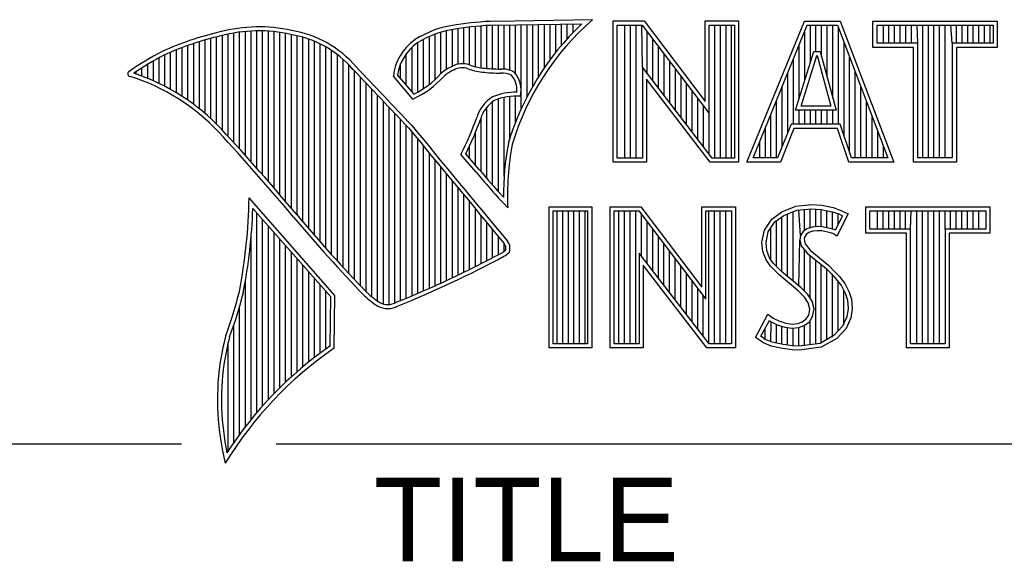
# Model space of a CAD drawing. Header units: inches. Extents: x 0 to 34, y 0 to 22.
# Tile 28 of 69: x 28.417 to 29.593, y 2.24 to 2.887. Entities that reach past the tile are written whole.
import ezdxf

# ---------------------------------------------------------------- set-up
doc = ezdxf.new("R2010")
doc.units = ezdxf.units.IN
doc.header["$LTSCALE"] = 1.87
doc.header["$MEASUREMENT"] = 0
doc.layers.get('0').update_dxf_attribs({"linetype": 'CONTINUOUS'})
doc.styles.add('TEXTSTYLE_2', font='txt')

msp = doc.modelspace()

# ---------------------------------------------------------------- linework, layer by layer
at = {"color": 2, "linetype": 'CONTINUOUS'}
for p, q in [((28.9844, 2.885), (29.1009, 2.8868)), ((28.9845, 2.8802), (29.0882, 2.8817)), ((28.9953, 2.8276), (28.9953, 2.8803)), ((29.0022, 2.8263), (29.0022, 2.8804)), ((29.0091, 2.822), (29.0091, 2.8805)), ((29.0159, 2.7805), (29.0159, 2.8806)), ((29.0228, 2.7947), (29.0228, 2.8807)), ((29.0297, 2.8073), (29.0297, 2.8808)), ((29.0365, 2.8188), (29.0365, 2.881)), ((29.0434, 2.8293), (29.0434, 2.8811)), ((29.0502, 2.8389), (29.0502, 2.8812)), ((29.0571, 2.8479), (29.0571, 2.8813)), ((29.064, 2.8562), (29.064, 2.8814)), ((29.0708, 2.8641), (29.0708, 2.8815)), ((29.0777, 2.8714), (29.0777, 2.8816)), ((29.1256, 2.8852), (29.1624, 2.8852)), ((29.1256, 2.7166), (29.1256, 2.8852)), ((29.1305, 2.8804), (29.16, 2.8804)), ((29.1305, 2.7215), (29.1305, 2.8804)), ((29.1395, 2.7215), (29.1395, 2.8804)), ((29.1462, 2.7215), (29.1462, 2.8804)), ((29.1529, 2.7215), (29.1529, 2.8804)), ((29.1604, 2.8299), (29.1596, 2.8804)), ((29.16, 2.8804), (29.2402, 2.7746)), ((29.1624, 2.8852), (29.2354, 2.7891)), ((29.2354, 2.8852), (29.2754, 2.8852)), ((29.2354, 2.7891), (29.2354, 2.8852)), ((29.2402, 2.8804), (29.2705, 2.8804)), ((29.2402, 2.7746), (29.2402, 2.8804)), ((29.2469, 2.7215), (29.2469, 2.8804)), ((29.2536, 2.7215), (29.2536, 2.8804)), ((29.2603, 2.7215), (29.2603, 2.8804)), ((29.267, 2.7215), (29.267, 2.8804)), ((29.2705, 2.8804), (29.2705, 2.7215)), ((29.2754, 2.8852), (29.2754, 2.7166)), ((29.2853, 2.7167), (29.3541, 2.8851)), ((29.3541, 2.8851), (29.3967, 2.8851)), ((29.3967, 2.8851), (29.4606, 2.7167)), ((29.4357, 2.8851), (29.584, 2.8851)), ((29.4357, 2.8537), (29.4357, 2.8851)), ((29.584, 2.8851), (29.584, 2.8537)), ((28.6659, 2.7474), (28.6659, 2.8695)), ((28.6727, 2.7398), (28.6727, 2.8708)), ((28.6796, 2.7323), (28.6796, 2.8719)), ((28.6865, 2.7247), (28.6865, 2.8727)), ((28.6933, 2.717), (28.6933, 2.8732)), ((28.7002, 2.7092), (28.7002, 2.8734)), ((28.707, 2.7014), (28.707, 2.8733)), ((28.7139, 2.6936), (28.7139, 2.873)), ((28.7208, 2.6856), (28.7208, 2.8724)), ((28.7276, 2.6776), (28.7276, 2.8716)), ((28.7345, 2.6696), (28.7345, 2.8704)), ((28.7414, 2.6615), (28.7414, 2.869)), ((28.913, 2.8153), (28.913, 2.8696)), ((28.9198, 2.8223), (28.9198, 2.8719)), ((28.9267, 2.8275), (28.9267, 2.8737)), ((28.9336, 2.8311), (28.9336, 2.875)), ((28.9404, 2.8335), (28.9404, 2.8759)), ((28.9473, 2.834), (28.9473, 2.8769)), ((28.9542, 2.8327), (28.9542, 2.8778)), ((28.961, 2.8306), (28.961, 2.8785)), ((28.9679, 2.8292), (28.9679, 2.8791)), ((28.9747, 2.8285), (28.9747, 2.8796)), ((28.9816, 2.828), (28.9816, 2.88)), ((28.9885, 2.8278), (28.9885, 2.8802)), ((29.1663, 2.8222), (29.1663, 2.872)), ((29.2926, 2.7216), (29.3574, 2.8802)), ((29.3543, 2.8139), (29.3543, 2.8725)), ((29.3574, 2.8802), (29.3933, 2.8802)), ((29.361, 2.8356), (29.361, 2.8802)), ((29.3677, 2.8486), (29.3677, 2.8802)), ((29.3744, 2.8428), (29.3744, 2.8802)), ((29.3811, 2.8181), (29.3811, 2.8802)), ((29.3878, 2.7935), (29.3878, 2.8802)), ((29.3933, 2.8802), (29.4535, 2.7216)), ((29.3945, 2.7618), (29.3945, 2.877)), ((29.4406, 2.8802), (29.5791, 2.8802)), ((29.4406, 2.8586), (29.4406, 2.8802)), ((29.4482, 2.8586), (29.4482, 2.8802)), ((29.4549, 2.8586), (29.4549, 2.8802)), ((29.4616, 2.8586), (29.4616, 2.8802)), ((29.4684, 2.8586), (29.4684, 2.8802)), ((29.4751, 2.8586), (29.4751, 2.8802)), ((29.4818, 2.8586), (29.4818, 2.8802)), ((29.4892, 2.8586), (29.4885, 2.8802)), ((29.4952, 2.7216), (29.4952, 2.8802)), ((29.5019, 2.7216), (29.5019, 2.8802)), ((29.5086, 2.7216), (29.5086, 2.8802)), ((29.5153, 2.7216), (29.5153, 2.8802)), ((29.522, 2.7216), (29.522, 2.8802)), ((29.5305, 2.8586), (29.5288, 2.8802)), ((29.5355, 2.8586), (29.5355, 2.8802)), ((29.5422, 2.8586), (29.5422, 2.8802)), ((29.5489, 2.8586), (29.5489, 2.8802)), ((29.5556, 2.8586), (29.5556, 2.8802)), ((29.5623, 2.8586), (29.5623, 2.8802)), ((29.569, 2.8586), (29.569, 2.8802)), ((29.5757, 2.8586), (29.5757, 2.8802)), ((29.5791, 2.8802), (29.5791, 2.8586)), ((28.6247, 2.7856), (28.6247, 2.8584)), ((28.6315, 2.7803), (28.6315, 2.8606)), ((28.6384, 2.7747), (28.6384, 2.8626)), ((28.6453, 2.7685), (28.6453, 2.8645)), ((28.6521, 2.762), (28.6521, 2.8662)), ((28.659, 2.7548), (28.659, 2.8679)), ((28.7482, 2.6533), (28.7482, 2.8677)), ((28.7551, 2.6452), (28.7551, 2.8659)), ((28.762, 2.6372), (28.762, 2.8638)), ((28.7688, 2.6293), (28.7688, 2.8611)), ((28.7757, 2.6214), (28.7757, 2.858)), ((28.8924, 2.8003), (28.8924, 2.8594)), ((28.8992, 2.8044), (28.8992, 2.8634)), ((28.9061, 2.8094), (28.9061, 2.8668)), ((29.173, 2.8135), (29.173, 2.8632)), ((29.4012, 2.7485), (29.4012, 2.8593)), ((29.4892, 2.8586), (29.4406, 2.8586)), ((29.4892, 2.7216), (29.4892, 2.8586)), ((29.5791, 2.8586), (29.5305, 2.8586)), ((29.5305, 2.8586), (29.5305, 2.7216)), ((28.5972, 2.8034), (28.5972, 2.8479)), ((28.6041, 2.7994), (28.6041, 2.8508)), ((28.6109, 2.7952), (28.6109, 2.8535)), ((28.6178, 2.7906), (28.6178, 2.856)), ((28.7826, 2.6137), (28.7826, 2.8543)), ((28.7894, 2.606), (28.7894, 2.8501)), ((28.7963, 2.5985), (28.7963, 2.8451)), ((28.8786, 2.8086), (28.8786, 2.8464)), ((28.8855, 2.8005), (28.8855, 2.854)), ((29.1798, 2.8048), (29.1798, 2.8543)), ((29.1865, 2.7961), (29.1865, 2.8455)), ((29.3434, 2.7787), (29.365, 2.8486)), ((29.3475, 2.7921), (29.3475, 2.8561)), ((29.365, 2.8486), (29.3728, 2.8486)), ((29.3728, 2.8486), (29.3918, 2.7787)), ((29.4843, 2.8537), (29.4357, 2.8537)), ((29.4843, 2.7167), (29.4843, 2.8537)), ((29.584, 2.8537), (29.5354, 2.8537)), ((29.5354, 2.8537), (29.5354, 2.7167)), ((28.5698, 2.8166), (28.5698, 2.8333)), ((28.5766, 2.8137), (28.5766, 2.8374)), ((28.5835, 2.8105), (28.5835, 2.8412)), ((28.5904, 2.8071), (28.5904, 2.8449)), ((28.8031, 2.591), (28.8031, 2.8394)), ((28.8718, 2.8167), (28.8718, 2.8343)), ((29.1932, 2.7873), (29.1932, 2.8367)), ((29.3408, 2.7618), (29.3408, 2.8396)), ((29.35, 2.7836), (29.3686, 2.8438)), ((29.3686, 2.8438), (29.3691, 2.8438)), ((29.3691, 2.8438), (29.3854, 2.7836)), ((29.4079, 2.7286), (29.4079, 2.8416)), ((28.556, 2.8217), (28.556, 2.8246)), ((28.5629, 2.8193), (28.5629, 2.8291)), ((28.81, 2.5836), (28.81, 2.8328)), ((28.8169, 2.5762), (28.8169, 2.8253)), ((29.2438, 2.7215), (29.1604, 2.8299)), ((29.1604, 2.8299), (29.1604, 2.7215)), ((29.1999, 2.7786), (29.1999, 2.8278)), ((29.3341, 2.752), (29.3341, 2.8232)), ((29.4147, 2.7216), (29.4147, 2.8239)), ((28.8237, 2.569), (28.8237, 2.8181)), ((28.8306, 2.5618), (28.8306, 2.8109)), ((28.8865, 2.792), (28.8631, 2.8194)), ((28.8878, 2.7979), (28.8682, 2.8209)), ((29.2414, 2.7166), (29.1653, 2.8156)), ((29.1653, 2.8156), (29.1653, 2.7166)), ((29.2066, 2.7699), (29.2066, 2.819)), ((29.2133, 2.7612), (29.2133, 2.8101)), ((28.8375, 2.5556), (28.8375, 2.8037)), ((29.22, 2.7525), (29.22, 2.8013)), ((29.3274, 2.7353), (29.3274, 2.8068)), ((29.4214, 2.7216), (29.4214, 2.8063)), ((28.8443, 2.5505), (28.8443, 2.7965)), ((28.8512, 2.5472), (28.8512, 2.7893)), ((28.9816, 2.689), (28.9816, 2.7889)), ((28.9885, 2.6813), (28.9885, 2.7921)), ((28.9953, 2.6998), (28.9953, 2.7939)), ((29.0022, 2.7448), (29.0022, 2.795)), ((29.0091, 2.7642), (29.0091, 2.7954)), ((29.2267, 2.7437), (29.2267, 2.7924)), ((29.3207, 2.7216), (29.3207, 2.7904)), ((29.4281, 2.7216), (29.4281, 2.7886)), ((28.8581, 2.5466), (28.8581, 2.782)), ((28.8649, 2.5483), (28.8649, 2.7748)), ((28.9747, 2.697), (28.9747, 2.7823)), ((29.2334, 2.735), (29.2334, 2.7836)), ((29.2402, 2.7263), (29.2402, 2.7746)), ((29.3918, 2.7787), (29.3434, 2.7787)), ((29.3475, 2.7618), (29.3475, 2.7787)), ((29.3854, 2.7836), (29.35, 2.7836)), ((29.3543, 2.7618), (29.3543, 2.7787)), ((29.361, 2.7618), (29.361, 2.7787)), ((29.3677, 2.7618), (29.3677, 2.7787)), ((29.3744, 2.7618), (29.3744, 2.7787)), ((29.3811, 2.7618), (29.3811, 2.7787)), ((29.3878, 2.7618), (29.3878, 2.7787)), ((28.8718, 2.5513), (28.8718, 2.7675)), ((28.9679, 2.7053), (28.9679, 2.7699)), ((29.314, 2.7216), (29.314, 2.774)), ((29.4348, 2.7216), (29.4348, 2.7709)), ((28.8786, 2.5541), (28.8786, 2.7602)), ((28.8855, 2.557), (28.8855, 2.7523)), ((28.961, 2.7133), (28.961, 2.7519)), ((29.3073, 2.7216), (29.3073, 2.7575)), ((29.3381, 2.7618), (29.3219, 2.7216)), ((29.3414, 2.7569), (29.3252, 2.7167)), ((29.3968, 2.7618), (29.3381, 2.7618)), ((29.3933, 2.7569), (29.3414, 2.7569)), ((29.4068, 2.7167), (29.3933, 2.7569)), ((29.4103, 2.7216), (29.3968, 2.7618)), ((29.4415, 2.7216), (29.4415, 2.7532)), ((28.8924, 2.5599), (28.8924, 2.744)), ((29.3006, 2.7216), (29.3006, 2.7411)), ((28.8992, 2.5628), (28.8992, 2.7357)), ((28.9542, 2.7212), (28.9542, 2.7362)), ((29.4482, 2.7216), (29.4482, 2.7355)), ((28.9061, 2.5659), (28.9061, 2.7274)), ((28.913, 2.5689), (28.913, 2.7191)), ((28.962, 2.7048), (28.9438, 2.7257)), ((28.9657, 2.7079), (28.9496, 2.7264)), ((29.1653, 2.7166), (29.1256, 2.7166)), ((29.1604, 2.7215), (29.1305, 2.7215)), ((29.2754, 2.7166), (29.2414, 2.7166)), ((29.2705, 2.7215), (29.2438, 2.7215)), ((29.3252, 2.7167), (29.2853, 2.7167)), ((29.3219, 2.7216), (29.2926, 2.7216)), ((29.4606, 2.7167), (29.4068, 2.7167)), ((29.4535, 2.7216), (29.4103, 2.7216)), ((29.5354, 2.7167), (29.4843, 2.7167)), ((29.5305, 2.7216), (29.4892, 2.7216)), ((28.9198, 2.5721), (28.9198, 2.7107)), ((28.9267, 2.5752), (28.9267, 2.7024)), ((28.9336, 2.5784), (28.9336, 2.6941)), ((28.9404, 2.5817), (28.9404, 2.6858)), ((28.7934, 2.5573), (28.6909, 2.6738)), ((28.9473, 2.585), (28.9473, 2.6775)), ((28.9542, 2.5884), (28.9542, 2.6692)), ((28.7886, 2.5555), (28.6954, 2.6613)), ((28.961, 2.5918), (28.961, 2.6609)), ((28.9997, 2.6619), (28.9953, 2.6667)), ((29.0492, 2.6631), (29.1, 2.6631)), ((29.0492, 2.4947), (29.0492, 2.6631)), ((29.0541, 2.6583), (29.0951, 2.6583)), ((29.0541, 2.4996), (29.0541, 2.6583)), ((29.0587, 2.4996), (29.0587, 2.6583)), ((29.0654, 2.4996), (29.0654, 2.6583)), ((29.0721, 2.4996), (29.0721, 2.6583)), ((29.0788, 2.4996), (29.0788, 2.6583)), ((29.0855, 2.4996), (29.0855, 2.6583)), ((29.0922, 2.4996), (29.0922, 2.6583)), ((29.0951, 2.6583), (29.0951, 2.4996)), ((29.1, 2.6631), (29.1, 2.4947)), ((29.1218, 2.6633), (29.1586, 2.6633)), ((29.1218, 2.4947), (29.1218, 2.6633)), ((29.1267, 2.6584), (29.1562, 2.6584)), ((29.1267, 2.4996), (29.1267, 2.6584)), ((29.1325, 2.4996), (29.1325, 2.6584)), ((29.1392, 2.4996), (29.1392, 2.6584)), ((29.1459, 2.4996), (29.1459, 2.6584)), ((29.1526, 2.4996), (29.1526, 2.6584)), ((29.1562, 2.6584), (29.2364, 2.5527)), ((29.1586, 2.6633), (29.2315, 2.5672)), ((29.2315, 2.6633), (29.2716, 2.6633)), ((29.2315, 2.5672), (29.2315, 2.6633)), ((29.2364, 2.6584), (29.2667, 2.6584)), ((29.2364, 2.5527), (29.2364, 2.6584)), ((29.2399, 2.4996), (29.2399, 2.6584)), ((29.2466, 2.4996), (29.2466, 2.6584)), ((29.2533, 2.4996), (29.2533, 2.6584)), ((29.26, 2.4996), (29.26, 2.6584)), ((29.2667, 2.6584), (29.2667, 2.4996)), ((29.2716, 2.6633), (29.2716, 2.4947)), ((29.315, 2.6485), (29.3269, 2.6572)), ((29.3269, 2.6572), (29.3437, 2.6639)), ((29.3293, 2.6529), (29.3449, 2.6591)), ((29.3406, 2.5743), (29.3406, 2.6574)), ((29.3437, 2.6639), (29.3623, 2.6659)), ((29.3449, 2.6591), (29.3624, 2.661)), ((29.3491, 2.6288), (29.3473, 2.6594)), ((29.354, 2.635), (29.354, 2.6601)), ((29.3607, 2.6382), (29.3607, 2.6608)), ((29.3623, 2.6659), (29.3747, 2.665)), ((29.3624, 2.661), (29.374, 2.6602)), ((29.3674, 2.6394), (29.3674, 2.6607)), ((29.374, 2.6602), (29.387, 2.6574)), ((29.3741, 2.6393), (29.3741, 2.6602)), ((29.3747, 2.665), (29.3883, 2.6622)), ((29.3808, 2.6381), (29.3808, 2.6588)), ((29.387, 2.6574), (29.3949, 2.6547)), ((29.3875, 2.6364), (29.3875, 2.6573)), ((29.3883, 2.6622), (29.3967, 2.6593)), ((29.3967, 2.6593), (29.406, 2.6549)), ((29.4272, 2.6631), (29.5755, 2.6631)), ((29.4272, 2.6317), (29.4272, 2.6631)), ((29.432, 2.6583), (29.5706, 2.6583)), ((29.432, 2.6366), (29.432, 2.6583)), ((29.4412, 2.6366), (29.4412, 2.6583)), ((29.4479, 2.6366), (29.4479, 2.6583)), ((29.4547, 2.6366), (29.4547, 2.6583)), ((29.4614, 2.6366), (29.4614, 2.6583)), ((29.4681, 2.6366), (29.4681, 2.6583)), ((29.4748, 2.6366), (29.4748, 2.6583)), ((29.4807, 2.6366), (29.4815, 2.6583)), ((29.4882, 2.4996), (29.4882, 2.6583)), ((29.4949, 2.4996), (29.4949, 2.6583)), ((29.5016, 2.4996), (29.5016, 2.6583)), ((29.5083, 2.4996), (29.5083, 2.6583)), ((29.5151, 2.4996), (29.5151, 2.6583)), ((29.522, 2.6366), (29.5218, 2.6583)), ((29.5285, 2.6366), (29.5285, 2.6583)), ((29.5352, 2.6366), (29.5352, 2.6583)), ((29.5419, 2.6366), (29.5419, 2.6583)), ((29.5486, 2.6366), (29.5486, 2.6583)), ((29.5553, 2.6366), (29.5553, 2.6583)), ((29.562, 2.6366), (29.562, 2.6583)), ((29.5706, 2.6583), (29.5706, 2.6366)), ((29.5755, 2.6631), (29.5755, 2.6317)), ((28.7002, 2.4174), (28.7002, 2.6559)), ((28.707, 2.4253), (28.707, 2.6481)), ((28.9679, 2.5953), (28.9679, 2.6526)), ((29.1593, 2.6044), (29.1593, 2.6543)), ((29.1661, 2.5957), (29.1661, 2.6454)), ((29.3061, 2.6352), (29.315, 2.6485)), ((29.3186, 2.6451), (29.3293, 2.6529)), ((29.3204, 2.5922), (29.3204, 2.6464)), ((29.3271, 2.5855), (29.3271, 2.6513)), ((29.3338, 2.5799), (29.3338, 2.6547)), ((29.3994, 2.6526), (29.3907, 2.6353)), ((29.406, 2.6549), (29.3927, 2.6283)), ((29.3942, 2.6423), (29.3942, 2.655)), ((29.3949, 2.6547), (29.3994, 2.6526)), ((28.7139, 2.4329), (28.7139, 2.6403)), ((28.9747, 2.5988), (28.9747, 2.6443)), ((28.9816, 2.6024), (28.9816, 2.636)), ((29.1728, 2.587), (29.1728, 2.6366)), ((29.3032, 2.6208), (29.3061, 2.6352)), ((29.3107, 2.6333), (29.3186, 2.6451)), ((29.3137, 2.5989), (29.3137, 2.6378)), ((29.3523, 2.6337), (29.3491, 2.6288)), ((29.3569, 2.6371), (29.3523, 2.6337)), ((29.363, 2.6389), (29.3569, 2.6371)), ((29.364, 2.6341), (29.3591, 2.6326)), ((29.3691, 2.6395), (29.363, 2.6389)), ((29.3692, 2.6347), (29.364, 2.6341)), ((29.3753, 2.6392), (29.3691, 2.6395)), ((29.3747, 2.6344), (29.3692, 2.6347)), ((29.3834, 2.6326), (29.3747, 2.6344)), ((29.3846, 2.6374), (29.3753, 2.6392)), ((29.3901, 2.6357), (29.3846, 2.6374)), ((29.3907, 2.6353), (29.3901, 2.6357)), ((29.4807, 2.6366), (29.432, 2.6366)), ((29.4807, 2.4996), (29.4807, 2.6366)), ((29.5706, 2.6366), (29.522, 2.6366)), ((29.522, 2.6366), (29.522, 2.4996)), ((28.6933, 2.4092), (28.6933, 2.6277)), ((28.7208, 2.4401), (28.7208, 2.6325)), ((28.7276, 2.447), (28.7276, 2.6247)), ((28.9885, 2.606), (28.9885, 2.6277)), ((29.1795, 2.5783), (29.1795, 2.6277)), ((29.3081, 2.6205), (29.3107, 2.6333)), ((29.3473, 2.5687), (29.3486, 2.6239)), ((29.3491, 2.6288), (29.3486, 2.6239)), ((29.3486, 2.6239), (29.3502, 2.6168)), ((29.3539, 2.6271), (29.3536, 2.6242)), ((29.3536, 2.6242), (29.3547, 2.619)), ((29.3559, 2.6303), (29.3539, 2.6271)), ((29.3591, 2.6326), (29.3559, 2.6303)), ((29.388, 2.6312), (29.3834, 2.6326)), ((29.3927, 2.6283), (29.388, 2.6312)), ((29.4758, 2.6317), (29.4272, 2.6317)), ((29.4758, 2.4947), (29.4758, 2.6317)), ((29.5755, 2.6317), (29.5268, 2.6317)), ((29.5268, 2.6317), (29.5268, 2.4947)), ((28.7345, 2.4537), (28.7345, 2.6169)), ((28.9953, 2.6099), (28.9953, 2.6194)), ((29.1862, 2.5695), (29.1862, 2.6189)), ((29.1929, 2.5608), (29.1929, 2.6101)), ((29.3043, 2.6098), (29.3032, 2.6208)), ((29.3091, 2.6109), (29.3081, 2.6205)), ((29.3124, 2.6022), (29.3091, 2.6109)), ((29.3502, 2.6168), (29.3573, 2.608)), ((29.354, 2.5624), (29.354, 2.6122)), ((29.3547, 2.619), (29.3608, 2.6115)), ((29.3608, 2.6115), (29.3831, 2.593)), ((28.7414, 2.46), (28.7414, 2.6091)), ((28.7482, 2.4662), (28.7482, 2.6013)), ((29.24, 2.4996), (29.1566, 2.608)), ((29.1566, 2.608), (29.1566, 2.4996)), ((29.1996, 2.5521), (29.1996, 2.6012)), ((29.3081, 2.5999), (29.3043, 2.6098)), ((29.3133, 2.5924), (29.3081, 2.5999)), ((29.3171, 2.5955), (29.3124, 2.6022)), ((29.3573, 2.608), (29.3798, 2.5894)), ((29.3607, 2.5541), (29.3607, 2.6052)), ((29.3674, 2.4994), (29.3674, 2.5997)), ((28.7551, 2.472), (28.7551, 2.5935)), ((29.2376, 2.4947), (29.1615, 2.5937)), ((29.1615, 2.5937), (29.1615, 2.4947)), ((29.2063, 2.5434), (29.2063, 2.5924)), ((29.3234, 2.5823), (29.3133, 2.5924)), ((29.3211, 2.5915), (29.3171, 2.5955)), ((29.3267, 2.5859), (29.3211, 2.5915)), ((29.3741, 2.5003), (29.3741, 2.5941)), ((29.3798, 2.5894), (29.3857, 2.5835)), ((29.3808, 2.5048), (29.3808, 2.5884)), ((29.3831, 2.593), (29.3892, 2.5869)), ((29.3892, 2.5869), (29.3953, 2.5805)), ((28.762, 2.4777), (28.762, 2.5857)), ((28.7688, 2.4831), (28.7688, 2.5779)), ((29.213, 2.5346), (29.213, 2.5835)), ((29.2197, 2.5259), (29.2197, 2.5747)), ((29.3466, 2.5629), (29.3234, 2.5823)), ((29.3499, 2.5665), (29.3267, 2.5859)), ((29.3857, 2.5835), (29.3916, 2.5773)), ((29.3875, 2.5074), (29.3875, 2.5816)), ((29.3916, 2.5773), (29.3981, 2.5689)), ((29.3953, 2.5805), (29.4022, 2.5715)), ((28.6865, 2.4005), (28.6865, 2.5745)), ((28.7757, 2.4884), (28.7757, 2.5701)), ((29.2265, 2.5172), (29.2265, 2.5658)), ((29.358, 2.5584), (29.3499, 2.5665)), ((29.3942, 2.5148), (29.3942, 2.5739)), ((29.3981, 2.5689), (29.4029, 2.5593)), ((29.401, 2.5222), (29.401, 2.5632)), ((29.4022, 2.5715), (29.4074, 2.5611)), ((28.7826, 2.4934), (28.7826, 2.5623)), ((28.7875, 2.4969), (28.7886, 2.5555)), ((28.7923, 2.4943), (28.7934, 2.5573)), ((29.2332, 2.5085), (29.2332, 2.557)), ((29.3542, 2.5553), (29.3466, 2.5629)), ((29.3585, 2.5484), (29.3542, 2.5553)), ((29.363, 2.5504), (29.358, 2.5584)), ((29.4029, 2.5593), (29.4052, 2.5518)), ((29.4052, 2.5518), (29.406, 2.5416)), ((29.4074, 2.5611), (29.4101, 2.5527)), ((29.4101, 2.5527), (29.4109, 2.5414)), ((28.6796, 2.3913), (28.6796, 2.5443)), ((29.3605, 2.5411), (29.3585, 2.5484)), ((29.3591, 2.5339), (29.3605, 2.5411)), ((29.3655, 2.5413), (29.363, 2.5504)), ((29.3637, 2.5321), (29.3655, 2.5413)), ((29.406, 2.5416), (29.4045, 2.5318)), ((29.4109, 2.5414), (29.4092, 2.5304)), ((29.2954, 2.507), (29.3104, 2.5348)), ((29.3104, 2.5348), (29.3168, 2.5301)), ((29.3168, 2.5301), (29.3232, 2.527)), ((29.3513, 2.5258), (29.3562, 2.5293)), ((29.3562, 2.5293), (29.3591, 2.5339)), ((29.3598, 2.5258), (29.3637, 2.5321)), ((29.4045, 2.5318), (29.3995, 2.5207)), ((29.4092, 2.5304), (29.4037, 2.518)), ((28.6727, 2.3817), (28.6727, 2.5223)), ((29.3018, 2.5086), (29.3121, 2.5275)), ((29.307, 2.505), (29.307, 2.5182)), ((29.3121, 2.5275), (29.3142, 2.526)), ((29.3137, 2.5019), (29.3142, 2.526)), ((29.3142, 2.526), (29.3213, 2.5224)), ((29.3204, 2.5005), (29.3204, 2.5227)), ((29.3213, 2.5224), (29.3305, 2.5193)), ((29.3232, 2.527), (29.3316, 2.5241)), ((29.3271, 2.499), (29.3271, 2.5204)), ((29.3305, 2.5193), (29.339, 2.5183)), ((29.3316, 2.5241), (29.3391, 2.5232)), ((29.3338, 2.498), (29.3338, 2.5189)), ((29.339, 2.5183), (29.3472, 2.519)), ((29.3391, 2.5232), (29.346, 2.5238)), ((29.3406, 2.497), (29.3406, 2.5181)), ((29.346, 2.5238), (29.3513, 2.5258)), ((29.3472, 2.519), (29.3536, 2.5215)), ((29.3473, 2.4968), (29.3473, 2.519)), ((29.3536, 2.5215), (29.3598, 2.5258)), ((29.354, 2.4977), (29.354, 2.5216)), ((29.3607, 2.4985), (29.3607, 2.5265)), ((29.3995, 2.5207), (29.3896, 2.5097)), ((29.4037, 2.518), (29.3927, 2.5058)), ((29.3049, 2.5006), (29.2954, 2.507)), ((29.3072, 2.5049), (29.3018, 2.5086)), ((29.3156, 2.5015), (29.3072, 2.5049)), ((29.3896, 2.5097), (29.3726, 2.5001)), ((29.3927, 2.5058), (29.3741, 2.4954)), ((28.6659, 2.3715), (28.6659, 2.501)), ((29.1, 2.4947), (29.0492, 2.4947)), ((29.0951, 2.4996), (29.0541, 2.4996)), ((29.1615, 2.4947), (29.1218, 2.4947)), ((29.1566, 2.4996), (29.1267, 2.4996)), ((29.2716, 2.4947), (29.2376, 2.4947)), ((29.2667, 2.4996), (29.24, 2.4996)), ((29.3142, 2.4968), (29.3049, 2.5006)), ((29.3278, 2.4939), (29.3142, 2.4968)), ((29.3287, 2.4988), (29.3156, 2.5015)), ((29.3394, 2.4922), (29.3278, 2.4939)), ((29.3398, 2.4971), (29.3287, 2.4988)), ((29.3475, 2.4968), (29.3398, 2.4971)), ((29.3726, 2.5001), (29.3475, 2.4968)), ((29.3741, 2.4954), (29.3478, 2.4919)), ((29.5268, 2.4947), (29.4758, 2.4947)), ((29.522, 2.4996), (29.4807, 2.4996)), ((29.3478, 2.4919), (29.3394, 2.4922)), ((28.38, 2.38), (28.61, 2.38)), ((28.7231, 2.38), (33.5, 2.38))]:
    msp.add_line(p, q, dxfattribs=at)
for centre, radius, start, end in [((28.9506, 2.7677), 0.1134, 96.3007, 123.1683), ((29.0012, 2.475), 0.4104, 92.3477, 98.8369), ((29.3103, 2.6468), 0.3233, 133.4016, 163.4573), ((29.3103, 2.6468), 0.3185, 131.1194, 163.4134), ((28.7308, 2.5386), 0.3417, 102.6162, 114.8514), ((28.7025, 2.6998), 0.1784, 77.2812, 105.0674), ((28.7025, 2.6998), 0.1736, 77.2325, 105.1014), ((28.7213, 2.7479), 0.1227, 40.1648, 80.8423), ((28.7213, 2.7479), 0.1276, 40.2336, 80.7738), ((28.9506, 2.7677), 0.1086, 96.2448, 123.1265), ((29.0012, 2.475), 0.4056, 92.3565, 98.8522), ((28.7308, 2.5386), 0.3369, 102.5985, 114.8293), ((28.9233, 2.8131), 0.0605, 125.0326, 174.0473), ((28.9233, 2.8131), 0.0556, 125.1127, 171.9558), ((28.7753, 2.4938), 0.4018, 117.9346, 124.569), ((28.7753, 2.4938), 0.3969, 117.9533, 124.0367), ((28.9458, 2.807), 0.0271, 72.6167, 117.3893), ((28.5489, 2.822), 0.00299, 121.3524, 265.803), ((28.4751, 2.5845), 0.2507, 43.1667, 71.8499), ((21.1581, -4.5074), 10.6031, 43.24659, 43.76754), ((21.1581, -4.5074), 10.6079, 43.24574, 43.76673), ((28.8427, 2.8903), 0.1028, 295.9955, 318.5906), ((28.9521, 2.7868), 0.048, 112.9192, 132.2696), ((28.9521, 2.7868), 0.0432, 112.6635, 131.9293), ((28.9458, 2.807), 0.0222, 72.9386, 117.864), ((28.9776, 2.8958), 0.0722, 249.5553, 263.1674), ((28.9776, 2.8958), 0.0673, 249.4421, 263.134), ((28.9951, 3.0772), 0.2544, 264.112, 269.1019), ((28.9951, 3.0772), 0.2495, 264.1212, 269.0704), ((28.9924, 2.7937), 0.0341, 64.4657, 92.2507), ((28.9924, 2.7937), 0.0292, 66.3199, 92.502), ((28.9831, 2.8025), 0.0325, 347.1186, 42.4046), ((28.4751, 2.5845), 0.2458, 43.1667, 72.5704), ((28.8427, 2.8903), 0.1076, 293.9922, 318.4433), ((28.9831, 2.8025), 0.0276, 355.2993, 40.45), ((29.0102, 2.7231), 0.0771, 89.6555, 111.8728), ((29.0054, 2.7573), 0.0444, 122.696, 163.5009), ((29.0054, 2.7573), 0.0396, 123.3504, 163.7172), ((29.0102, 2.7231), 0.0723, 86.3771, 111.5055), ((28.547, 2.9226), 0.443, 333.6071, 339.8417), ((28.547, 2.9226), 0.4478, 334.0205, 339.8621), ((26.652, 0.9006), 2.7324, 39.9155, 42.7665), ((129.7875, 86.0025), 130.8121, 219.521915, 219.600266), ((129.7875, 86.0025), 130.8073, 219.521847, 219.600368), ((29.3273, 2.6768), 0.3327, 169.238, 180.3751), ((29.3273, 2.6768), 0.3279, 169.2806, 182.6074), ((29.5269, 3.164), 0.728, 219.1094, 223.0893), ((29.5269, 3.164), 0.7231, 219.1028, 222.5928), ((28.0416, 2.6849), 0.6494, 349.0855, 359.0208), ((28.0416, 2.6849), 0.6542, 349.0755, 357.9397), ((30.1411, 3.8249), 1.8249, 220.0426, 224.0118), ((30.1411, 3.8249), 1.8201, 220.0428, 224.0077), ((28.9714, 2.6031), 0.0338, 24.6833, 34.3208), ((28.9805, 2.6304), 0.0253, 299.2554, 311.2666), ((28.9714, 2.6031), 0.0289, 26.3669, 33.8971), ((28.9692, 2.6145), 0.0281, 353.6896, 3.0529), ((28.9692, 2.6145), 0.033, 350.4808, 4.7809), ((28.389, 3.7322), 1.2758, 291.9868, 298.2489), ((28.389, 3.7322), 1.2806, 291.9989, 298.2507), ((28.9805, 2.6304), 0.0301, 299.1713, 314.8064), ((28.2599, 2.6636), 0.4315, 339.0707, 346.3663), ((28.2599, 2.6636), 0.4364, 339.1089, 346.3814), ((28.9081, 2.6424), 0.1167, 227.0935, 236.9215), ((28.9081, 2.6424), 0.1118, 227.1594, 236.7882), ((28.8564, 2.568), 0.0263, 242.8488, 298.0515), ((28.8564, 2.568), 0.0215, 243.4895, 298.6992), ((29.0668, 2.4083), 0.4163, 165.9357, 170.6856), ((29.0668, 2.4083), 0.4115, 165.9758, 170.6758), ((29.0517, 2.1188), 0.4564, 124.643, 148.5565), ((29.0517, 2.1188), 0.4613, 124.9511, 147.0981), ((28.9728, 2.4332), 0.3197, 172.3562, 193.7958), ((28.9728, 2.4332), 0.3149, 172.369, 191.6868)]:
    msp.add_arc(centre, radius, start, end, dxfattribs=at)
at = {"color": 7, "linetype": 'CONTINUOUS'}
msp.add_arc((26.6525, 0.9011), 2.7269, 39.915, 42.7661, dxfattribs=at)

# ---------------------------------------------------------------- texts
at = {"color": 2, "linetype": 'CONTINUOUS', "insert": (28.8397, 2.3397), "char_height": 0.1, "width": 0.5, "attachment_point": 1, "line_spacing_factor": 0.9, "style": 'TEXTSTYLE_2'}
msp.add_mtext('TITLE', dxfattribs=at)

doc.saveas('drawing.dxf')
